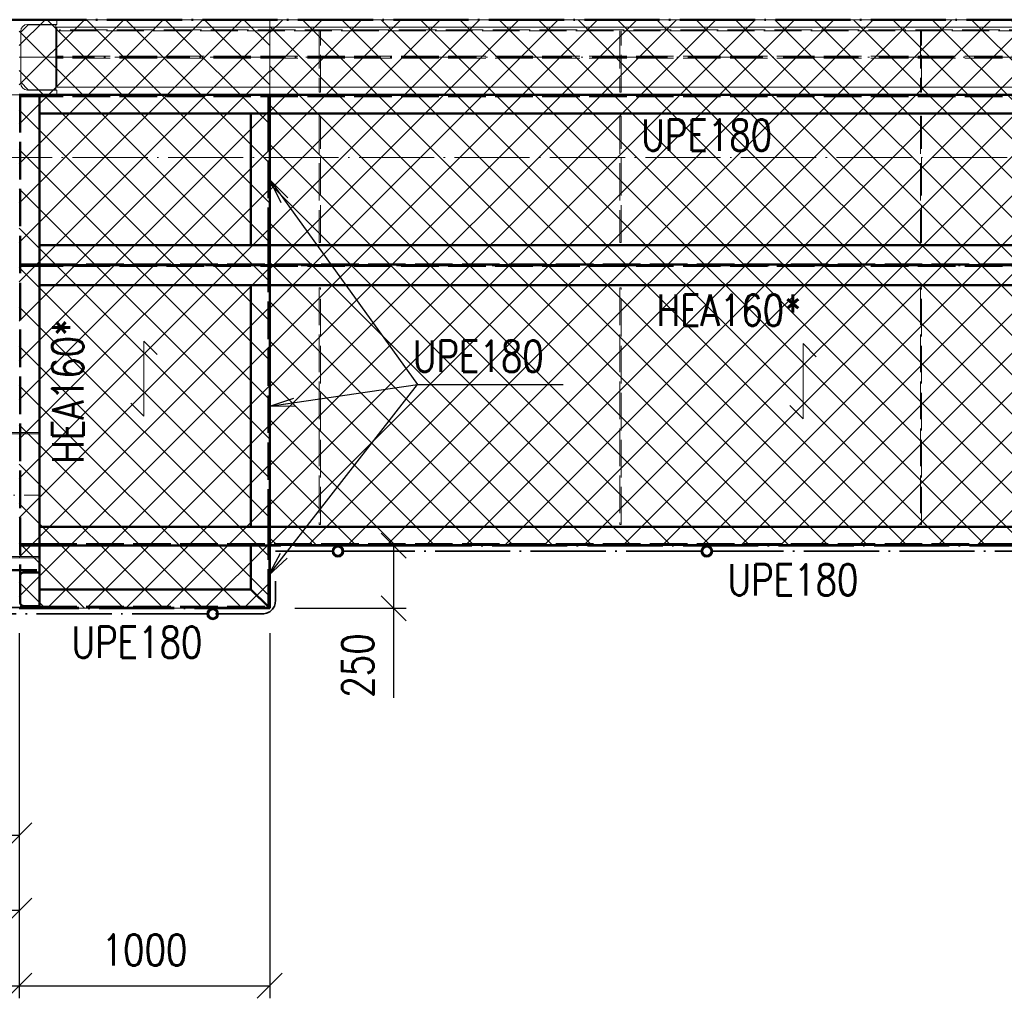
# Paper-space layout 'Layout1' of a CAD drawing. Extents: x -2 to 1677, y -36 to 422.
# Tile 56 of 100: x 958 to 1037, y 94 to 173. Entities that reach past the tile are written whole.
import ezdxf

# ---------------------------------------------------------------- set-up
doc = ezdxf.new("R2010")
doc.units = 0
for name, pattern in [('ACAD_ISO02W100', [15, 12, -3]), ('ACAD_ISO04W100', [30.5, 24, -3, 0.5, -3]), ('HP_01_CER_B', [8, 5, -1, 1, -1])]:
    doc.linetypes.add(name, pattern=pattern)
doc.layers.get('0').update_dxf_attribs({"linetype": 'CONTINUOUS'})
doc.layers.get('DEFPOINTS').update_dxf_attribs({"color": 132, "linetype": 'CONTINUOUS'})
for name, color, linetype, lineweight in [('SS_1.ET-HALA_TaO-PRISTAVBA-PODLAH.NOSNIKY', 9, 'CONTINUOUS', 13), ('SS_1.ET-HALA_TaO-RASTR', 7, 'HP_01_CER_B', 13), ('SS_1.ET-HALA_TaO-SLOUP', 9, 'CONTINUOUS', 13), ('SS_2.ET-HALA_TaO-LAVKA_+5.100m', 210, 'CONTINUOUS', 50), ('SS_2.ET-HALA_TaO-LAVKA_+5.100m-KONZOLA', 202, 'CONTINUOUS', 50), ('SS_2.ET-HALA_TaO-LAVKA_+5.100m-PLECH', 90, 'CONTINUOUS', 13), ('SS_2.ET-HALA_TaO-LAVKA_+5.100m-PLECH-VYZTUHA', 150, 'CONTINUOUS', 13), ('SS_2.ET-HALA_TaO-LAVKA_+5.100m-POMOCNA', 252, 'CONTINUOUS', 5), ('SS_2.ET-HALA_TaO-LAVKA_+5.100m-ZABRADLI', 41, 'CONTINUOUS', 35), ('SS_2.ET-HALA_TaO-PRISTAVBA-PODLAHA_LEM', 140, 'CONTINUOUS', 50), ('SS_KOTY', 3, 'CONTINUOUS', 25), ('SS_POPIS_PROFILU', 13, 'CONTINUOUS', 25), ('SS_POPIS_PROFILU_S355', 2, 'CONTINUOUS', 35), ('SS_SRAFY', 8, 'CONTINUOUS', 18)]:
    doc.layers.add(name, color=color, linetype=linetype, lineweight=lineweight)
doc.styles.add('ROMANS', font='romans.shx', dxfattribs={"width": 0.8})
doc.styles.add('romans.shx', font='romans.shx', dxfattribs={"height": 5})
doc.dimstyles.new('A-1_(2.5)_50AS', dxfattribs={"dimtxt": 2.5, "dimasz": 2, "dimexe": 1, "dimexo": 2, "dimgap": 0, "dimtad": 0, "dimdec": 1, "dimlfac": 50, "dimrnd": 1, "dimtxsty": 'ROMANS', "dimblk1": 'OBLIQUE', "dimblk2": 'OBLIQUE', "dimsah": 1, "dimcen": 2, "dimclrd": 256, "dimclre": 256, "dimclrt": 256, "dimadec": 1, "dimazin": 2, "dimtfac": 0.714286, "dimtdec": 1, "dimtmove": 0, "dimatfit": 3, "dimldrblk": 'OPEN', "dimfxl": 1, "dimtvp": 1.142857, "dimtfill": 1, "dimtolj": 1, "dimlwd": -1, "dimlwe": -1, "dimarcsym": 0})
pattern_1 = [(45, (118.27083, 161.526386), (-0.0449012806, 0.0449012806), [])]

# ---------------------------------------------------------------- blocks, each defined once
blk = doc.blocks.new('_Oblique')
at = {"color": 0, "linetype": 'ByBlock', "lineweight": -2}
blk.add_line((-0.5, -0.5), (0.5, 0.5), dxfattribs=at)
blk = doc.blocks.new('*D85')
at = {"layer": 'DEFPOINTS', "color": 0, "transparency": 16777216}
for p in [(978.271, 130.526, -4998.1), (978.271, 125.526, -4998.1), (988.157, 125.526)]:
    blk.add_point(p, dxfattribs=at)
at = {"layer": 'SS_KOTY', "transparency": 16777216}
for p, q in [((980.271, 130.526), (989.157, 130.526)), ((988.157, 130.526), (988.157, 125.526)), ((980.271, 125.526), (989.157, 125.526)), ((988.157, 125.526), (988.157, 118.384))]:
    blk.add_line(p, q, dxfattribs=at)
at = {"layer": 'SS_KOTY', "transparency": 16777216, "xscale": 2, "yscale": 2, "zscale": 2}
for p, rotation in [((988.157, 130.526), 90), ((988.157, 125.526), 270)]:
    blk.add_blockref('_Oblique', p, dxfattribs=dict(at, rotation=rotation))
at = {"layer": 'SS_KOTY', "transparency": 16777216, "insert": (985.3, 120.955), "char_height": 2.5, "attachment_point": 5, "rotation": 90, "style": 'ROMANS', "bg_fill": 3, "box_fill_scale": 1.1, "bg_fill_color": 256, "bg_fill_true_color": 13158600, "bg_fill_transparency": 0}
blk.add_mtext('\\A1;250', dxfattribs=at)
blk = doc.blocks.new('_OPEN')
at = {"color": 0, "linetype": 'ByBlock'}
for p, q in [((-1, 0.167), (0, 0)), ((0, 0), (-1, -0.167)), ((0, 0), (-1, 0))]:
    blk.add_line(p, q, dxfattribs=at)
blk = doc.blocks.new('*D86')
at = {"layer": 'DEFPOINTS', "color": 0, "transparency": 16777216}
for p in [(958.271, 125.526, -4998), (978.271, 125.526, -4998.1), (978.271, 95.382)]:
    blk.add_point(p, dxfattribs=at)
at = {"layer": 'SS_KOTY', "transparency": 16777216}
for p, q in [((958.271, 123.526), (958.271, 94.382)), ((978.271, 123.526), (978.271, 94.382)), ((958.271, 95.382), (978.271, 95.382))]:
    blk.add_line(p, q, dxfattribs=at)
at = {"layer": 'SS_KOTY', "transparency": 16777216, "xscale": 2, "yscale": 2, "zscale": 2, "rotation": 180}
blk.add_blockref('_Oblique', (958.271, 95.382), dxfattribs=at)
at = {"layer": 'SS_KOTY', "transparency": 16777216, "xscale": 2, "yscale": 2, "zscale": 2}
blk.add_blockref('_Oblique', (978.271, 95.382), dxfattribs=at)
at = {"layer": 'SS_KOTY', "transparency": 16777216, "insert": (968.271, 98.239), "char_height": 2.5, "attachment_point": 5, "style": 'ROMANS', "bg_fill": 3, "box_fill_scale": 1.1, "bg_fill_color": 256, "bg_fill_true_color": 13158600, "bg_fill_transparency": 0}
blk.add_mtext('\\A1;1000', dxfattribs=at)
blk = doc.blocks.new('*D87')
at = {"layer": 'DEFPOINTS', "color": 0, "transparency": 16777216}
for p in [(878.271, 125.526, -4998), (958.271, 125.526, -4998), (878.271, 101.382)]:
    blk.add_point(p, dxfattribs=at)
at = {"layer": 'SS_KOTY', "transparency": 16777216}
for p, q in [((878.271, 123.526), (878.271, 100.382)), ((958.271, 123.526), (958.271, 100.382)), ((958.271, 101.382), (878.271, 101.382))]:
    blk.add_line(p, q, dxfattribs=at)
at = {"layer": 'SS_KOTY', "transparency": 16777216, "xscale": 2, "yscale": 2, "zscale": 2, "rotation": 180}
blk.add_blockref('_Oblique', (878.271, 101.382), dxfattribs=at)
at = {"layer": 'SS_KOTY', "transparency": 16777216, "xscale": 2, "yscale": 2, "zscale": 2}
blk.add_blockref('_Oblique', (958.271, 101.382), dxfattribs=at)
at = {"layer": 'SS_KOTY', "transparency": 16777216, "insert": (918.271, 104.239), "char_height": 2.5, "attachment_point": 5, "style": 'ROMANS', "bg_fill": 3, "box_fill_scale": 1.1, "bg_fill_color": 256, "bg_fill_true_color": 13158600, "bg_fill_transparency": 0}
blk.add_mtext('\\A1;4000', dxfattribs=at)
blk = doc.blocks.new('*D89')
at = {"layer": 'DEFPOINTS', "color": 0, "transparency": 16777216}
for p in [(943.871, 148.326, -4998.1), (958.271, 125.526, -4998.1), (943.871, 107.382)]:
    blk.add_point(p, dxfattribs=at)
at = {"layer": 'SS_KOTY', "transparency": 16777216}
for p, q in [((943.871, 146.326), (943.871, 106.382)), ((958.271, 123.526), (958.271, 106.382)), ((958.271, 107.382), (943.871, 107.382))]:
    blk.add_line(p, q, dxfattribs=at)
at = {"layer": 'SS_KOTY', "transparency": 16777216, "xscale": 2, "yscale": 2, "zscale": 2, "rotation": 180}
blk.add_blockref('_Oblique', (943.871, 107.382), dxfattribs=at)
at = {"layer": 'SS_KOTY', "transparency": 16777216, "xscale": 2, "yscale": 2, "zscale": 2}
blk.add_blockref('_Oblique', (958.271, 107.382), dxfattribs=at)
at = {"layer": 'SS_KOTY', "transparency": 16777216, "insert": (951.071, 110.239), "char_height": 2.5, "attachment_point": 5, "style": 'ROMANS', "bg_fill": 3, "box_fill_scale": 1.1, "bg_fill_color": 256, "bg_fill_true_color": 13158600, "bg_fill_transparency": 0}
blk.add_mtext('\\A1;720', dxfattribs=at)
blk = doc.blocks.new('*D95')
at = {"layer": 'DEFPOINTS', "color": 0, "transparency": 16777216}
for p in [(838.271, 125.526, -4998.1), (958.271, 125.526, -4998.1), (958.271, 95.382)]:
    blk.add_point(p, dxfattribs=at)
at = {"layer": 'SS_KOTY', "transparency": 16777216}
for p, q in [((838.271, 123.526), (838.271, 94.382)), ((958.271, 123.526), (958.271, 94.382)), ((838.271, 95.382), (958.271, 95.382))]:
    blk.add_line(p, q, dxfattribs=at)
at = {"layer": 'SS_KOTY', "transparency": 16777216, "xscale": 2, "yscale": 2, "zscale": 2, "rotation": 180}
blk.add_blockref('_Oblique', (838.271, 95.382), dxfattribs=at)
at = {"layer": 'SS_KOTY', "transparency": 16777216, "xscale": 2, "yscale": 2, "zscale": 2}
blk.add_blockref('_Oblique', (958.271, 95.382), dxfattribs=at)
at = {"layer": 'SS_KOTY', "transparency": 16777216, "insert": (898.271, 98.239), "char_height": 2.5, "attachment_point": 5, "style": 'ROMANS', "bg_fill": 3, "box_fill_scale": 1.1, "bg_fill_color": 256, "bg_fill_true_color": 13158600, "bg_fill_transparency": 0}
blk.add_mtext('\\A1;6000', dxfattribs=at)

psp = doc.layouts.get("Layout1")

# ---------------------------------------------------------------- hatches: boundary and pattern name
at = {"layer": 'SS_SRAFY'}
h = psp.add_hatch(dxfattribs=at)
h.set_pattern_fill('ANSI37', color=8, scale=0.7, angle=90, style=0)
h.set_pattern_definition([(135, (968.2708, 149.0264), (-1.57154, -1.57154), []), (225, (968.2708, 149.0264), (1.57154, -1.57154), [])])
h.paths.add_polyline_path([(978.2708, 125.5264), (978.2708, 172.5264), (958.2708, 172.5264), (958.2708, 125.5264)], flags=0)
h = psp.add_hatch(dxfattribs=at)
h.set_pattern_fill('ANSI37', color=8, scale=0.7, angle=90, style=0)
h.set_pattern_definition([(135, (1027.2376, 151.3113), (-1.571545, -1.571545), []), (225, (1027.2376, 151.3113), (1.571545, -1.571545), [])])
h.paths.add_polyline_path([(1078.2708, 130.5264), (1078.2708, 150.5064), (1074.2508, 150.5064), (1074.2508, 172.5264), (978.2708, 172.5264), (978.2708, 130.5264)], flags=0)
h = psp.add_hatch(dxfattribs=at)
h.set_pattern_fill('ANSI31', color=5, scale=0.02, style=0)
h.set_pattern_definition(pattern_1)
h.paths.add_polyline_path([(983.7158, 130.5264, 1), (983.7158, 129.6364, 1)], flags=0)
h.paths.add_polyline_path([(983.7158, 130.4264, 1), (983.7158, 129.7364, 1)], flags=0)
h = psp.add_hatch(dxfattribs=at)
h.set_pattern_fill('ANSI31', color=5, scale=0.02, style=0)
h.set_pattern_definition(pattern_1)
h.paths.add_polyline_path([(1013.1675, 130.5264, 1), (1013.1675, 129.6364, 1)], flags=0)
h.paths.add_polyline_path([(1013.1675, 130.4264, 1), (1013.1675, 129.7364, 1)], flags=0)
h = psp.add_hatch(dxfattribs=at)
h.set_pattern_fill('ANSI31', color=5, scale=0.02, style=0)
h.set_pattern_definition(pattern_1)
h.paths.add_polyline_path([(973.7158, 125.5264, 1), (973.7158, 124.6364, 1)], flags=0)
h.paths.add_polyline_path([(973.7158, 125.4264, 1), (973.7158, 124.7364, 1)], flags=0)

# ---------------------------------------------------------------- linework, layer by layer
at = {"layer": 'SS_1.ET-HALA_TaO-PRISTAVBA-PODLAH.NOSNIKY', "color": 5, "linetype": 'Continuous', "ltscale": 0.25}
for p, q in [((1074.2708, 171.9264), (961.2709, 171.9264)), ((961.2709, 167.1264), (961.2709, 171.9264)), ((982.2208, 167.1264), (961.2709, 167.1264)), ((1006.2208, 167.1264), (982.3208, 167.1264)), ((1030.2208, 167.1264), (1006.3208, 167.1264)), ((1054.2208, 167.1264), (1030.3208, 167.1264))]:
    psp.add_line(p, q, dxfattribs=at)
at = {"layer": 'SS_1.ET-HALA_TaO-PRISTAVBA-PODLAH.NOSNIKY', "color": 9, "linetype": 'ACAD_ISO04W100', "ltscale": 0.25}
psp.add_line((958.2708, 169.5264), (1078.2708, 169.5264), dxfattribs=at)
at = {"layer": 'SS_1.ET-HALA_TaO-PRISTAVBA-PODLAH.NOSNIKY', "color": 9, "linetype": 'ACAD_ISO02W100', "ltscale": 0.25}
for p, q in [((1074.2708, 169.6014), (961.2709, 169.6014)), ((1074.2708, 169.4514), (961.2709, 169.4514)), ((982.3208, 167.1264), (982.2208, 167.1264)), ((1006.3208, 167.1264), (1006.2208, 167.1264)), ((1030.3208, 167.1264), (1030.2208, 167.1264))]:
    psp.add_line(p, q, dxfattribs=at)
at = {"layer": 'SS_1.ET-HALA_TaO-RASTR', "linetype": 'ACAD_ISO04W100', "ltscale": 0.25}
psp.add_line((93.2708, 161.5264), (1103.2708, 161.5264), dxfattribs=at)
at = {"layer": 'SS_1.ET-HALA_TaO-SLOUP', "color": 5, "linetype": 'Continuous', "ltscale": 0.25}
for p, q in [((961.2708, 172.1464), (961.2708, 172.5264)), ((958.9808, 172.1264), (958.3808, 171.5264)), ((958.3808, 171.6064), (958.3808, 167.4464)), ((958.9208, 172.1464), (961.2708, 172.1464)), ((961.1808, 172.1264), (958.9808, 172.1264)), ((961.1808, 166.9264), (961.1808, 172.1264)), ((958.3808, 167.5264), (958.9808, 166.9264)), ((961.2708, 166.9064), (958.9208, 166.9064)), ((958.9808, 166.9264), (961.1808, 166.9264)), ((961.2708, 166.5264), (961.2708, 166.9064)), ((955.2708, 166.5264), (961.2708, 166.5264))]:
    psp.add_line(p, q, dxfattribs=at)
at = {"layer": 'SS_1.ET-HALA_TaO-SLOUP', "color": 5, "linetype": 'Continuous', "ltscale": 0.25, "extrusion": (0, 0, -1)}
psp.add_arc((-958.9208, 171.6064), 0.54, 0, 90, dxfattribs=at)
at = {"layer": 'SS_1.ET-HALA_TaO-SLOUP', "color": 5, "linetype": 'Continuous', "ltscale": 0.25, "extrusion": (3.3685e-14, -8.13228e-14, -1)}
psp.add_arc((-958.9208, 167.4464), 0.54, 270, 0, dxfattribs=at)
at = {"layer": 'SS_2.ET-HALA_TaO-LAVKA_+5.100m', "color": 7, "linetype": 'ACAD_ISO04W100', "ltscale": 0.25}
for p, q in [((1078.2708, 166.5264), (958.2708, 166.5264)), ((978.2708, 166.5264), (978.2708, 152.9264)), ((1078.2708, 152.9264), (958.2708, 152.9264))]:
    psp.add_line(p, q, dxfattribs=at)
at = {"layer": 'SS_2.ET-HALA_TaO-LAVKA_+5.100m', "color": 3, "linetype": 'ACAD_ISO02W100', "ltscale": 0.25}
for p, q in [((959.7708, 166.4164), (958.3309, 166.4164)), ((959.7708, 166.5264), (959.7708, 166.4164)), ((959.8415, 166.4164), (959.7708, 166.4164)), ((959.8708, 166.4164), (959.8415, 166.4164)), ((1074.2708, 166.4164), (959.8708, 166.4164)), ((978.1608, 165.1264), (978.1608, 166.4164)), ((978.2708, 165.1264), (978.2708, 166.4164)), ((978.2708, 165.1264), (978.1608, 165.1264)), ((978.1608, 165.0557), (978.1608, 165.1264)), ((978.2708, 165.0557), (978.2708, 165.1264)), ((978.1608, 165.0264), (978.1608, 165.0557)), ((978.1608, 154.5264), (978.1608, 165.0264)), ((978.2708, 165.0264), (978.2708, 165.0557)), ((978.1608, 154.4971), (978.1608, 154.5264)), ((978.1608, 154.4264), (978.1608, 154.4971)), ((978.1608, 154.4264), (978.2708, 154.4264)), ((978.1608, 152.9864), (978.1608, 154.4264)), ((978.2708, 154.4971), (978.2708, 154.5264)), ((978.2708, 154.4264), (978.2708, 154.4971)), ((978.2708, 152.9864), (978.2708, 154.4264)), ((958.3309, 152.9864), (959.7708, 152.9864)), ((959.7708, 152.8664), (958.3309, 152.8664)), ((959.7708, 152.9864), (959.8415, 152.9864)), ((959.7708, 152.9864), (959.7708, 152.8664)), ((959.8415, 152.8664), (959.7708, 152.8664)), ((959.8415, 152.9864), (959.8708, 152.9864)), ((959.8708, 152.8664), (959.8415, 152.8664)), ((959.8708, 152.9864), (1074.2708, 152.9864)), ((1074.2708, 152.8664), (959.8708, 152.8664)), ((978.1608, 151.4264), (978.1608, 152.8664)), ((978.2708, 151.4264), (978.2708, 152.8664)), ((978.2708, 151.4264), (978.1608, 151.4264)), ((978.1608, 151.3557), (978.1608, 151.4264)), ((978.1608, 151.3264), (978.1608, 151.3557)), ((978.1608, 132.0264), (978.1608, 151.3264)), ((978.2708, 151.3557), (978.2708, 151.4264)), ((978.2708, 151.3264), (978.2708, 151.3557)), ((978.1608, 131.9971), (978.1608, 132.0264)), ((978.1608, 131.9264), (978.1608, 131.9971)), ((978.1608, 131.9264), (978.2708, 131.9264)), ((978.2708, 131.9971), (978.2708, 132.0264)), ((978.2708, 131.9264), (978.2708, 131.9971)), ((959.7708, 130.6364), (959.8415, 130.6364)), ((959.7708, 130.6364), (959.7708, 130.5264)), ((959.7708, 130.5264), (959.8415, 130.5264)), ((959.8415, 130.6364), (959.8708, 130.6364)), ((959.8415, 130.5264), (959.8708, 130.5264))]:
    psp.add_line(p, q, dxfattribs=at)
at = {"layer": 'SS_2.ET-HALA_TaO-LAVKA_+5.100m', "color": 1, "linetype": 'Continuous', "ltscale": 0.25}
for p, q in [((959.8708, 166.5264), (959.8708, 165.0264)), ((961.2708, 166.5264), (1074.2708, 166.5264)), ((959.8708, 165.0264), (1074.2708, 165.0264)), ((959.8708, 165.0264), (959.8708, 154.5264)), ((976.7708, 165.0264), (976.7708, 154.5264)), ((978.2708, 154.5264), (978.2708, 165.0264)), ((1074.2708, 154.5264), (959.8708, 154.5264)), ((959.8708, 154.5264), (959.8708, 151.3264)), ((959.8708, 151.3264), (1074.2708, 151.3264)), ((959.8708, 151.3264), (959.8708, 127.0264)), ((976.7708, 151.3264), (976.7708, 132.0264)), ((978.2708, 132.0264), (978.2708, 151.3264)), ((1076.6708, 132.0264), (959.8708, 132.0264)), ((976.7708, 130.5264), (976.7708, 127.0264)), ((959.8708, 127.0264), (976.7708, 127.0264))]:
    psp.add_line(p, q, dxfattribs=at)
at = {"layer": 'SS_2.ET-HALA_TaO-LAVKA_+5.100m-PLECH', "color": 7, "linetype": 'Continuous', "ltscale": 0.25}
for p, q in [((958.2708, 172.5264), (978.2708, 172.5264)), ((978.2708, 172.5264), (1074.2508, 172.5264))]:
    psp.add_line(p, q, dxfattribs=at)
at = {"layer": 'SS_2.ET-HALA_TaO-LAVKA_+5.100m-PLECH', "color": 7}
for p, q in [((968.2238, 146.8568, -4998.1), (968.2238, 140.8568, -4998.1)), ((969.2844, 145.7962, -4998.1), (968.2238, 146.8568, -4998.1)), ((1020.8507, 146.6632, -4998.1), (1020.8507, 140.6632, -4998.1)), ((1021.9114, 145.6025, -4998.1), (1020.8507, 146.6632, -4998.1)), ((968.2238, 140.8568, -4998.1), (967.1631, 141.9175, -4998.1)), ((1020.8507, 140.6632, -4998.1), (1019.7901, 141.7238, -4998.1))]:
    psp.add_line(p, q, dxfattribs=at)
at = {"layer": 'SS_2.ET-HALA_TaO-LAVKA_+5.100m-PLECH-VYZTUHA', "color": 3, "linetype": 'ACAD_ISO02W100', "ltscale": 0.25}
for p, q in [((1074.0708, 171.7264), (961.4708, 171.7264)), ((961.4708, 171.7264), (961.4708, 171.6264)), ((961.4708, 171.6264), (1074.0708, 171.6264)), ((982.2208, 171.6264), (982.2208, 166.7264)), ((982.3208, 166.7264), (982.3208, 171.6264)), ((1006.2208, 171.6264), (1006.2208, 166.7264)), ((1006.3208, 166.7264), (1006.3208, 171.6264)), ((1030.2208, 171.6264), (1030.2208, 166.7264)), ((1030.3208, 166.7264), (1030.3208, 171.6264)), ((982.2208, 166.7264), (982.3208, 166.7264)), ((1006.2208, 166.7264), (1006.3208, 166.7264)), ((1030.2208, 166.7264), (1030.3208, 166.7264)), ((982.3208, 164.8264), (982.2208, 164.8264)), ((982.2208, 164.8264), (982.2208, 154.7264)), ((982.3208, 154.7264), (982.3208, 164.8264)), ((1006.3208, 164.8264), (1006.2208, 164.8264)), ((1006.2208, 164.8264), (1006.2208, 154.7264)), ((1006.3208, 154.7264), (1006.3208, 164.8264)), ((1030.3208, 164.8264), (1030.2208, 164.8264)), ((1030.2208, 164.8264), (1030.2208, 154.7264)), ((1030.3208, 154.7264), (1030.3208, 164.8264)), ((982.2208, 154.7264), (982.3208, 154.7264)), ((1006.2208, 154.7264), (1006.3208, 154.7264)), ((1030.2208, 154.7264), (1030.3208, 154.7264)), ((982.3208, 151.1264), (982.2208, 151.1264)), ((982.2208, 151.1264), (982.2208, 132.2264)), ((982.3208, 132.2264), (982.3208, 151.1264)), ((1006.3208, 151.1264), (1006.2208, 151.1264)), ((1006.2208, 151.1264), (1006.2208, 132.2264)), ((1006.3208, 132.2264), (1006.3208, 151.1264)), ((1030.3208, 151.1264), (1030.2208, 151.1264)), ((1030.2208, 151.1264), (1030.2208, 132.2264)), ((1030.3208, 132.2264), (1030.3208, 151.1264)), ((982.2208, 132.2264), (982.3208, 132.2264)), ((1006.2208, 132.2264), (1006.3208, 132.2264)), ((1030.2208, 132.2264), (1030.3208, 132.2264))]:
    psp.add_line(p, q, dxfattribs=at)
at = {"layer": 'SS_2.ET-HALA_TaO-LAVKA_+5.100m-ZABRADLI', "color": 7, "linetype": 'ACAD_ISO04W100', "ltscale": 0.25}
psp.add_line((1042.1741, 130.0814), (1013.6125, 130.0814), dxfattribs=at)
at = {"layer": 'SS_2.ET-HALA_TaO-LAVKA_+5.100m-ZABRADLI', "color": 1, "linetype": 'Continuous', "ltscale": 0.25}
for radius in [0.445, 0.345]:
    psp.add_circle((1013.1675, 130.0814), radius, dxfattribs=at)
at = {"layer": 'SS_2.ET-HALA_TaO-PRISTAVBA-PODLAHA_LEM', "color": 7, "linetype": 'ACAD_ISO04W100', "ltscale": 0.25}
psp.add_line((942.3908, 172.5264), (1078.2708, 172.5264), dxfattribs=at)
at = {"layer": 'SS_POPIS_PROFILU', "color": 0, "linetype": 'ByBlock'}
for p, q in [((979.1725, 157.9103), (978.2708, 159.7264)), ((978.2708, 159.7264), (979.7128, 158.3009)), ((978.2708, 159.7264), (979.4426, 158.1056)), ((978.2708, 141.6764), (980.2013, 142.2964)), ((978.2708, 141.6764), (980.2497, 141.9666)), ((980.298, 141.6368), (978.2708, 141.6764))]:
    psp.add_line(p, q, dxfattribs=at)
at = {"layer": 'SS_POPIS_PROFILU', "color": 13}
for points in [[(978.2708, 159.7264), (990.0697, 143.4067), (1001.6888, 143.4067)], [(978.2708, 141.6764), (990.0697, 143.4067), (1001.6888, 143.4067)]]:
    psp.add_lwpolyline(points, dxfattribs=at)

# ---------------------------------------------------------------- texts
at = {"layer": 'SS_POPIS_PROFILU', "color": 13, "style": 'romans.shx', "width": 0.8}
for p in [(1007.933, 162.0585), (989.6926, 144.4067), (989.6926, 144.4067), (989.6926, 144.4067), (1014.8218, 126.5485)]:
    psp.add_text('UPE180', height=2.5, dxfattribs=at).set_placement(p)
at = {"layer": 'SS_POPIS_PROFILU_S355', "color": 2, "style": 'romans.shx', "width": 0.8}
psp.add_text('HEA160*', height=2.5, dxfattribs=at).set_placement((1009.1471, 148.0756))
psp.add_text('HEA160*', height=2.5, rotation=90, dxfattribs=at).set_placement((963.3918, 137.0711))

# ---------------------------------------------------------------- next in the draw order: dimensions: what is measured, and where the dimension line sits
at = {"layer": 'SS_KOTY'}
dim = psp.add_linear_dim(base=(988.1574, 125.5264), p1=(978.2708, 130.5264, -4998.1), p2=(978.2708, 125.5264, -4998.1), angle=90, dimstyle='A-1_(2.5)_50AS', dxfattribs=at)
dim.commit()
dim.dimension.update_dxf_attribs({"geometry": '*D85', "text_midpoint": (985.3003, 120.955)})

# ---------------------------------------------------------------- next in the draw order: linework, layer by layer
at = {"layer": 'SS_2.ET-HALA_TaO-LAVKA_+5.100m', "color": 7, "linetype": 'ACAD_ISO04W100', "ltscale": 0.25}
psp.add_line((978.2708, 152.9264), (978.2708, 130.5264), dxfattribs=at)
at = {"layer": 'SS_2.ET-HALA_TaO-LAVKA_+5.100m', "color": 3, "linetype": 'ACAD_ISO02W100', "ltscale": 0.25}
for p, q in [((978.1608, 130.6364), (978.1608, 131.9264)), ((978.2708, 130.6464), (978.2708, 131.9264)), ((959.8708, 130.6364), (1076.6708, 130.6364)), ((978.1508, 130.5264), (978.2708, 130.5264))]:
    psp.add_line(p, q, dxfattribs=at)
at = {"layer": 'SS_2.ET-HALA_TaO-LAVKA_+5.100m', "color": 1, "linetype": 'Continuous', "ltscale": 0.25}
psp.add_line((959.8708, 130.5264), (978.1508, 130.5264), dxfattribs=at)
at = {"layer": 'SS_2.ET-HALA_TaO-LAVKA_+5.100m-PLECH', "color": 7, "linetype": 'Continuous', "ltscale": 0.25}
for p, q in [((978.2708, 172.5264), (978.2708, 130.5264)), ((978.2708, 130.5264), (1078.2708, 130.5264))]:
    psp.add_line(p, q, dxfattribs=at)
at = {"layer": 'SS_2.ET-HALA_TaO-LAVKA_+5.100m-ZABRADLI', "color": 7, "linetype": 'ACAD_ISO04W100', "ltscale": 0.25}
for p, q in [((1078.1708, 130.5864), (978.2708, 130.5864)), ((979.7358, 130.0814), (983.2708, 130.0814)), ((1012.7225, 130.0814), (984.1609, 130.0814)), ((978.7158, 126.6614), (978.7158, 126.1014))]:
    psp.add_line(p, q, dxfattribs=at)
at = {"layer": 'SS_2.ET-HALA_TaO-LAVKA_+5.100m-ZABRADLI', "color": 1, "linetype": 'Continuous', "ltscale": 0.25}
for radius in [0.445, 0.345]:
    psp.add_circle((983.7158, 130.0814), radius, dxfattribs=at)
at = {"layer": 'SS_2.ET-HALA_TaO-LAVKA_+5.100m-ZABRADLI', "color": 7, "linetype": 'ACAD_ISO04W100', "ltscale": 0.25, "extrusion": (0, -1, 0)}
psp.add_arc((979.7358, 0, -130.0814), 1.02, 181.123519, 270, dxfattribs=at)
at = {"layer": 'SS_2.ET-HALA_TaO-LAVKA_+5.100m-ZABRADLI', "color": 7, "linetype": 'ACAD_ISO04W100', "ltscale": 0.25, "extrusion": (1, 0, 0)}
psp.add_arc((126.6614, 0, 978.7158), 1.02, 270, 358.876481, dxfattribs=at)
at = {"layer": 'SS_POPIS_PROFILU', "color": 0, "linetype": 'ByBlock'}
for p, q in [((978.1608, 128.1464), (979.1285, 129.9282)), ((978.1608, 128.1464), (979.3913, 129.7231)), ((979.6541, 129.518), (978.1608, 128.1464))]:
    psp.add_line(p, q, dxfattribs=at)
at = {"layer": 'SS_POPIS_PROFILU', "color": 13}
psp.add_lwpolyline([(978.1608, 128.1464), (990.0697, 143.4067), (1001.6888, 143.4067)], dxfattribs=at)

# ---------------------------------------------------------------- next in the draw order: dimensions: what is measured, and where the dimension line sits
at = {"layer": 'SS_KOTY'}
dim = psp.add_linear_dim(base=(978.2708, 95.3818), p1=(958.2708, 125.5264, -4998), p2=(978.2708, 125.5264, -4998.1), dimstyle='A-1_(2.5)_50AS', dxfattribs=at)
dim.commit()
dim.dimension.update_dxf_attribs({"geometry": '*D86', "text_midpoint": (968.2708, 98.239)})

# ---------------------------------------------------------------- next in the draw order: linework, layer by layer
at = {"layer": 'SS_2.ET-HALA_TaO-LAVKA_+5.100m', "color": 3, "linetype": 'ACAD_ISO02W100', "ltscale": 0.25}
for p, q in [((978.1608, 125.6364), (978.1608, 130.5264)), ((978.1024, 125.6948), (976.7708, 127.0264)), ((978.1608, 125.6364), (976.7708, 127.0264)), ((976.7708, 127.0264), (978.2708, 125.5264)), ((978.2708, 125.5264), (978.2708, 126.1014)), ((959.7708, 125.6364), (959.8415, 125.6364)), ((959.7708, 125.6364), (959.7708, 125.5264)), ((959.8415, 125.6364), (959.8708, 125.6364)), ((959.8708, 125.6464), (959.8708, 125.5264)), ((959.8708, 125.6364), (978.1608, 125.6364)), ((977.6958, 125.5264), (978.2708, 125.5264)), ((978.1434, 125.6538), (978.1024, 125.6948)), ((978.1434, 125.6538), (978.1024, 125.6948)), ((978.1024, 125.6948), (978.1508, 125.6464)), ((978.1508, 125.6464), (978.1434, 125.6538)), ((978.1508, 125.6464), (978.1434, 125.6538)), ((978.1434, 125.6538), (978.1508, 125.6464)), ((978.1434, 125.6538), (978.1508, 125.6464)), ((978.1608, 125.6364), (978.1508, 125.6464)), ((978.1508, 125.6464), (978.2708, 125.5264)), ((978.1509, 125.6464), (978.2708, 125.5264)), ((978.1509, 125.6464), (978.1608, 125.6364))]:
    psp.add_line(p, q, dxfattribs=at)
at = {"layer": 'SS_2.ET-HALA_TaO-LAVKA_+5.100m', "color": 7, "linetype": 'ACAD_ISO04W100', "ltscale": 0.25}
psp.add_line((978.2708, 130.5264), (978.2708, 125.5264), dxfattribs=at)
at = {"layer": 'SS_2.ET-HALA_TaO-LAVKA_+5.100m', "color": 1, "linetype": 'Continuous', "ltscale": 0.25}
for p, q in [((959.8708, 127.0264), (959.8708, 125.6464)), ((978.1024, 125.6948), (976.7708, 127.0264)), ((976.7708, 127.0264), (978.1024, 125.6948))]:
    psp.add_line(p, q, dxfattribs=at)
at = {"layer": 'SS_2.ET-HALA_TaO-LAVKA_+5.100m-PLECH', "color": 7, "linetype": 'Continuous', "ltscale": 0.25}
psp.add_line((978.2708, 130.5264), (978.2708, 125.5264), dxfattribs=at)
at = {"layer": 'SS_2.ET-HALA_TaO-LAVKA_+5.100m-ZABRADLI', "color": 7, "linetype": 'ACAD_ISO04W100', "ltscale": 0.25}
for p, q in [((978.2108, 125.6464), (978.2108, 130.6464)), ((977.6958, 125.0814), (973.9359, 125.0814))]:
    psp.add_line(p, q, dxfattribs=at)
at = {"layer": 'SS_2.ET-HALA_TaO-LAVKA_+5.100m-ZABRADLI', "color": 1, "linetype": 'Continuous', "ltscale": 0.25}
for radius in [0.445, 0.345]:
    psp.add_circle((973.7158, 125.0814), radius, dxfattribs=at)
at = {"layer": 'SS_2.ET-HALA_TaO-LAVKA_+5.100m-ZABRADLI', "color": 7, "linetype": 'ACAD_ISO04W100', "ltscale": 0.25, "extrusion": (0, 0, -1)}
psp.add_arc((-977.6958, 126.1014), 1.02, 180, 270, dxfattribs=at)

# ---------------------------------------------------------------- next in the draw order: texts
at = {"layer": 'SS_POPIS_PROFILU', "color": 13, "style": 'romans.shx', "width": 0.8}
psp.add_text('UPE180', height=2.5, dxfattribs=at).set_placement((962.436, 121.5604))

# ---------------------------------------------------------------- next in the draw order: dimensions: what is measured, and where the dimension line sits
at = {"layer": 'SS_KOTY'}
dim = psp.add_linear_dim(base=(878.2708, 101.3818), p1=(958.2708, 125.5264, -4998), p2=(878.2708, 125.5264, -4998), dimstyle='A-1_(2.5)_50AS', override={"dimtmove": 1}, dxfattribs=at)
dim.commit()
dim.dimension.update_dxf_attribs({"geometry": '*D87', "text_midpoint": (918.2708, 104.239)})

# ---------------------------------------------------------------- next in the draw order: dimensions: what is measured, and where the dimension line sits
dim = psp.add_linear_dim(base=(943.8708, 107.3818), p1=(958.2708, 125.5264, -4998.1), p2=(943.8708, 148.3264, -4998.1), dimstyle='A-1_(2.5)_50AS', dxfattribs=at)
dim.commit()
dim.dimension.update_dxf_attribs({"geometry": '*D89', "text_midpoint": (951.0708, 110.239)})

# ---------------------------------------------------------------- next in the draw order: linework, layer by layer
at = {"layer": 'SS_2.ET-HALA_TaO-LAVKA_+5.100m', "color": 7, "linetype": 'ACAD_ISO04W100', "ltscale": 0.25}
psp.add_line((1078.2708, 130.5264), (958.2708, 130.5264), dxfattribs=at)
at = {"layer": 'SS_2.ET-HALA_TaO-LAVKA_+5.100m', "color": 3, "linetype": 'ACAD_ISO02W100', "ltscale": 0.25}
for p, q in [((958.3309, 130.6364), (959.7708, 130.6364)), ((958.3309, 130.5264), (959.7708, 130.5264))]:
    psp.add_line(p, q, dxfattribs=at)
at = {"layer": 'SS_2.ET-HALA_TaO-LAVKA_+5.100m-KONZOLA', "color": 3, "linetype": 'ACAD_ISO02W100', "ltscale": 0.25}
for p, q in [((956.6708, 128.5664), (959.8708, 128.5664)), ((958.6308, 128.3864), (959.8708, 128.3864))]:
    psp.add_line(p, q, dxfattribs=at)
at = {"layer": 'SS_2.ET-HALA_TaO-LAVKA_+5.100m-KONZOLA', "color": 3, "linetype": 'ACAD_ISO02W100', "ltscale": 0.25, "extrusion": (1.81899e-13, -7.5345e-14, -1)}
psp.add_arc((-958.6308, 128.0864), 0.3, 0, 90, dxfattribs=at)
at = {"layer": 'SS_2.ET-HALA_TaO-LAVKA_+5.100m-POMOCNA', "color": 252, "linetype": 'ACAD_ISO02W100', "ltscale": 0.25}
for p, q in [((959.8708, 139.5664), (956.6708, 139.5664)), ((959.8708, 139.4664), (956.6708, 139.4664)), ((959.8708, 129.6664), (956.6708, 129.6664)), ((959.8708, 129.5664), (956.6708, 129.5664))]:
    psp.add_line(p, q, dxfattribs=at)
at = {"layer": 'SS_2.ET-HALA_TaO-LAVKA_+5.100m-POMOCNA', "color": 252, "linetype": 'ACAD_ISO04W100', "ltscale": 0.25}
psp.add_line((836.6708, 134.5664), (959.8708, 134.5664), dxfattribs=at)
psp.add_line((836.6708, 134.5664), (959.8708, 134.5664), dxfattribs=at)

# ---------------------------------------------------------------- next in the draw order: dimensions: what is measured, and where the dimension line sits
at = {"layer": 'SS_KOTY'}
dim = psp.add_linear_dim(base=(958.2708, 95.3818), p1=(838.2708, 125.5264, -4998.1), p2=(958.2708, 125.5264, -4998.1), dimstyle='A-1_(2.5)_50AS', dxfattribs=at)
dim.commit()
dim.dimension.update_dxf_attribs({"geometry": '*D95', "text_midpoint": (898.2708, 98.239)})

# ---------------------------------------------------------------- next in the draw order: linework, layer by layer
at = {"layer": 'SS_2.ET-HALA_TaO-LAVKA_+5.100m', "color": 3, "linetype": 'ACAD_ISO02W100', "ltscale": 0.25}
for p, q in [((958.3308, 166.5264), (958.3308, 125.5264)), ((958.3309, 125.6364), (959.7708, 125.6364))]:
    psp.add_line(p, q, dxfattribs=at)
at = {"layer": 'SS_2.ET-HALA_TaO-LAVKA_+5.100m', "color": 7, "linetype": 'ACAD_ISO04W100', "ltscale": 0.25}
psp.add_line((978.2708, 125.5264), (958.2708, 125.5264), dxfattribs=at)
at = {"layer": 'SS_2.ET-HALA_TaO-LAVKA_+5.100m-KONZOLA', "color": 3, "linetype": 'ACAD_ISO02W100', "ltscale": 0.25}
psp.add_line((959.8708, 125.7064), (958.6308, 125.7064), dxfattribs=at)
at = {"layer": 'SS_2.ET-HALA_TaO-LAVKA_+5.100m-KONZOLA', "color": 3, "linetype": 'ACAD_ISO02W100', "ltscale": 0.25, "extrusion": (-6.0633e-14, 6.0633e-14, -1)}
psp.add_arc((-958.6308, 126.0064), 0.3, 270, 0, dxfattribs=at)
at = {"layer": 'SS_2.ET-HALA_TaO-LAVKA_+5.100m-PLECH', "color": 7, "linetype": 'Continuous', "ltscale": 0.25}
psp.add_line((978.2708, 125.5264), (958.2708, 125.5264), dxfattribs=at)
at = {"layer": 'SS_2.ET-HALA_TaO-LAVKA_+5.100m-ZABRADLI', "color": 7, "linetype": 'ACAD_ISO04W100', "ltscale": 0.25}
for p, q in [((978.2708, 125.5864), (837.8558, 125.5864)), ((973.2708, 125.0814), (947.8999, 125.0814))]:
    psp.add_line(p, q, dxfattribs=at)

doc.saveas('drawing.dxf')
